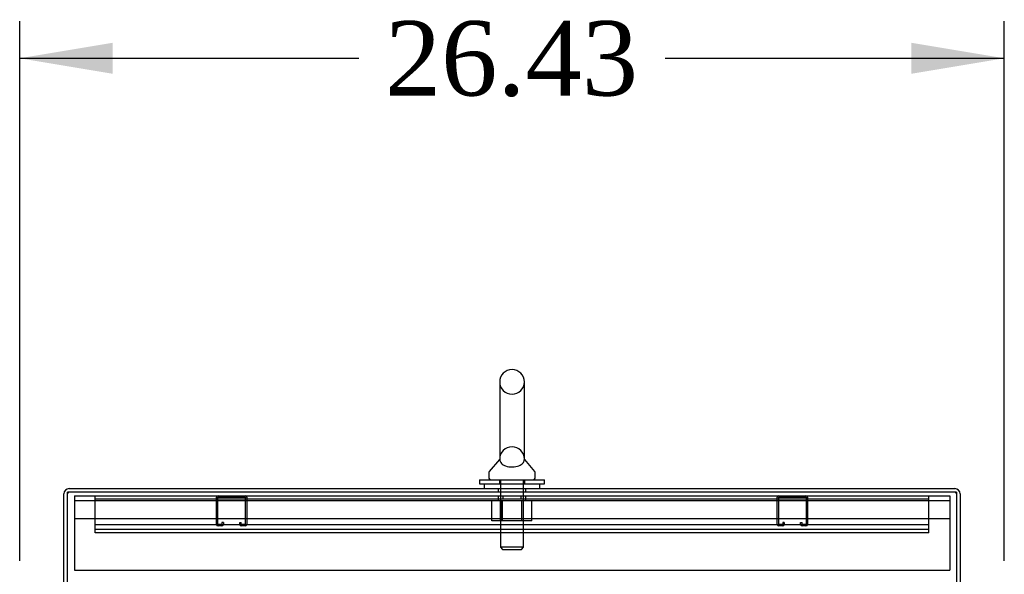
# Model space of a CAD drawing. Header units: inches. Extents: x 1 to 359, y -2 to 239.
# Tile 94 of 103: x 201 to 228, y 138 to 153. Entities that reach past the tile are written whole.
import ezdxf
from ezdxf.enums import TextEntityAlignment as Align
from ezdxf.lldxf.tags import DXFTag

# ---------------------------------------------------------------- set-up
doc = ezdxf.new("R2010")
doc.units = ezdxf.units.IN
doc.header["$MEASUREMENT"] = 0
for name, color, linetype in [('COM42890-3', 7, 'Continuous'), ('COM50677-1', 7, 'Continuous'), ('COM55914', 7, 'Continuous'), ('COM71197-1', 7, 'Continuous'), ('COM71302-3', 7, 'Continuous'), ('Default', 7, 'Continuous'), ('NTS18024', 7, 'Continuous'), ('SCS86414', 7, 'Continuous'), ('WAF25377', 7, 'Continuous'), ('WAM254785', 7, 'Continuous')]:
    doc.layers.add(name, color=color, linetype=linetype)
doc.styles.add('SEACAD_Times_New_Roman', font='times.ttf')
tags = doc.linetypes.add('HIDDEN2', pattern=[0.1875, 0.125, -0.0625]).pattern_tags.tags
tags[6:7] = [DXFTag(74, 4), DXFTag(75, 0), DXFTag(340, '0'), DXFTag(46, 0.0), DXFTag(50, 0.0), DXFTag(44, 0.0), DXFTag(45, 0.0)]
tags[4:5] = [DXFTag(74, 4), DXFTag(75, 0), DXFTag(340, '0'), DXFTag(46, 0.0), DXFTag(50, 0.0), DXFTag(44, 0.0), DXFTag(45, 0.0)]
doc.dimstyles.new('HAMMOND_(STH_-_540x360)', dxfattribs={"dimtxt": 2, "dimasz": 2.5, "dimexe": 1, "dimexo": 1, "dimgap": 0.5, "dimtad": 0, "dimtih": 1, "dimtoh": 1, "dimzin": 0, "dimdsep": 46, "dimtxsty": 'SEACAD_Times_New_Roman', "dimblk1": '_SE_FILLED', "dimblk2": '_SE_FILLED', "dimsah": 1, "dimcen": 1, "dimadec": 0, "dimazin": 0, "dimtfac": 0.8, "dimtofl": 0, "dimtmove": 0, "dimatfit": 3, "dimfxl": 1, "dimtolj": 1, "dimtzin": 0, "dimarcsym": 0})

# ---------------------------------------------------------------- blocks, each defined once
blk = doc.blocks.new('SE4')
at = {"layer": 'COM42890-3', "color": 7, "linetype": 'HIDDEN2'}
for p, q in [((203.158, 140.306), (203.158, 140.444)), ((214.096, 140.444), (214.096, 140.349)), ((214.596, 140.349), (214.596, 140.444)), ((225.533, 140.306), (225.533, 140.444)), ((225.533, 140.349), (203.158, 140.349)), ((203.158, 139.582), (203.158, 140.306)), ((225.533, 139.582), (225.533, 140.306)), ((225.533, 139.665), (203.158, 139.665)), ((203.158, 139.444), (203.158, 139.582)), ((225.533, 139.444), (225.533, 139.582)), ((225.533, 139.539), (203.158, 139.539)), ((225.533, 139.444), (203.158, 139.444))]:
    blk.add_line(p, q, dxfattribs=at)
at = {"layer": 'COM50677-1', "color": 7, "linetype": 'HIDDEN2'}
for p, q in [((202.596, 140.444), (202.596, 140.259)), ((202.596, 140.444), (226.096, 140.444)), ((213.971, 140.444), (213.971, 140.319)), ((214.721, 140.319), (214.721, 140.444)), ((226.096, 140.444), (226.096, 140.259)), ((202.596, 140.319), (226.096, 140.319)), ((202.596, 140.259), (202.596, 138.444)), ((226.096, 140.259), (226.096, 138.444)), ((226.096, 139.819), (202.596, 139.819)), ((202.596, 138.444), (226.096, 138.444))]:
    blk.add_line(p, q, dxfattribs=at)
at = {"layer": 'COM55914', "color": 7, "linetype": 'HIDDEN2'}
for p, q in [((206.411, 139.674), (206.411, 140.401)), ((206.451, 139.674), (206.451, 140.401)), ((206.454, 140.404), (207.181, 140.404)), ((207.184, 140.401), (207.184, 139.674)), ((207.224, 140.401), (207.224, 139.674)), ((221.468, 139.674), (221.468, 140.401)), ((221.508, 139.674), (221.508, 140.401)), ((221.511, 140.404), (222.238, 140.404)), ((222.241, 140.401), (222.241, 139.674)), ((222.281, 140.401), (222.281, 139.674)), ((206.556, 139.671), (206.454, 139.671)), ((206.556, 139.631), (206.454, 139.631)), ((206.559, 139.725), (206.559, 139.674)), ((206.599, 139.725), (206.559, 139.725)), ((206.599, 139.725), (206.599, 139.674)), ((207.036, 139.674), (207.036, 139.725)), ((207.036, 139.725), (207.076, 139.725)), ((207.076, 139.674), (207.076, 139.725)), ((207.181, 139.671), (207.079, 139.671)), ((207.181, 139.631), (207.079, 139.631)), ((221.613, 139.671), (221.511, 139.671)), ((221.613, 139.631), (221.511, 139.631)), ((221.616, 139.725), (221.616, 139.674)), ((221.656, 139.725), (221.616, 139.725)), ((221.656, 139.725), (221.656, 139.674)), ((222.093, 139.674), (222.093, 139.725)), ((222.093, 139.725), (222.133, 139.725)), ((222.133, 139.674), (222.133, 139.725)), ((222.238, 139.671), (222.136, 139.671)), ((222.238, 139.631), (222.136, 139.631))]:
    blk.add_line(p, q, dxfattribs=at)
for centre, radius, start, end in [((206.454, 140.401), 0.043, 90, 180), ((206.454, 140.401), 0.003, 90, 180), ((207.181, 140.401), 0.043, 0, 90), ((207.181, 140.401), 0.003, 0, 90), ((221.511, 140.401), 0.043, 90, 180), ((221.511, 140.401), 0.003, 90, 180), ((222.238, 140.401), 0.043, 0, 90), ((222.238, 140.401), 0.003, 0, 90), ((206.454, 139.674), 0.043, 180, 270), ((206.454, 139.674), 0.003, 180, 270), ((206.556, 139.674), 0.003, 270, 0), ((206.556, 139.674), 0.043, 270, 0), ((207.079, 139.674), 0.043, 180, 270), ((207.079, 139.674), 0.003, 180, 270), ((207.181, 139.674), 0.003, 270, 0), ((207.181, 139.674), 0.043, 270, 0), ((221.511, 139.674), 0.043, 180, 270), ((221.511, 139.674), 0.003, 180, 270), ((221.613, 139.674), 0.003, 270, 0), ((221.613, 139.674), 0.043, 270, 0), ((222.136, 139.674), 0.043, 180, 270), ((222.136, 139.674), 0.003, 180, 270), ((222.238, 139.674), 0.003, 270, 0), ((222.238, 139.674), 0.043, 270, 0)]:
    blk.add_arc(centre, radius, start, end, dxfattribs=at)
at = {"layer": 'COM71197-1', "color": 7, "linetype": 'Continuous'}
for p, q in [((226.281, 140.539), (202.411, 140.539)), ((202.411, 137.289), (202.411, 140.539)), ((226.281, 140.539), (226.281, 137.289))]:
    blk.add_line(p, q, dxfattribs=at)
at = {"layer": 'COM71302-3', "color": 7, "linetype": 'Continuous'}
for p, q in [((202.459, 140.634), (226.233, 140.634)), ((202.316, 137.289), (202.316, 140.491)), ((226.376, 140.491), (226.376, 137.289))]:
    blk.add_line(p, q, dxfattribs=at)
at = {"layer": 'COM71302-3', "color": 7, "linetype": 'HIDDEN2'}
for p, q in [((213.971, 140.634), (213.971, 140.539)), ((214.721, 140.539), (214.721, 140.634))]:
    blk.add_line(p, q, dxfattribs=at)
at = {"layer": 'COM71302-3', "color": 7, "linetype": 'Continuous'}
for centre, start, end in [((202.459, 140.491), 90, 180), ((226.233, 140.491), 0, 90)]:
    blk.add_arc(centre, 0.143, start, end, dxfattribs=at)
at = {"layer": 'COM71302-3', "color": 7, "linetype": 'HIDDEN2'}
for centre, start, end in [((202.459, 140.491), 90, 180), ((226.233, 140.491), 0, 90)]:
    blk.add_arc(centre, 0.048, start, end, dxfattribs=at)
at = {"layer": 'NTS18024', "color": 7, "linetype": 'HIDDEN2'}
for p, q in [((213.808, 139.774), (213.808, 140.319)), ((214.033, 139.774), (214.033, 140.319)), ((214.083, 139.774), (214.083, 140.319)), ((214.083, 140.319), (214.083, 139.774)), ((214.609, 139.774), (214.609, 140.319)), ((214.609, 139.774), (214.609, 140.319)), ((214.658, 139.774), (214.658, 140.319)), ((214.881, 139.774), (214.881, 140.319)), ((214.083, 139.774), (213.808, 139.774)), ((214.609, 139.774), (214.083, 139.774)), ((214.881, 139.774), (214.609, 139.774))]:
    blk.add_line(p, q, dxfattribs=at)
at = {"layer": 'SCS86414', "color": 7, "linetype": 'Continuous'}
for p, q in [((214.015, 143.499), (214.015, 141.428)), ((214.677, 141.428), (214.677, 143.499)), ((214.006, 141.418), (213.735, 141.091)), ((214.957, 141.091), (214.686, 141.418)), ((213.721, 141.053), (213.721, 140.934)), ((214.971, 140.934), (214.971, 141.053))]:
    blk.add_line(p, q, dxfattribs=at)
at = {"layer": 'SCS86414', "color": 7, "linetype": 'HIDDEN2'}
for p, q in [((214.034, 140.874), (214.034, 139.059)), ((214.658, 139.059), (214.658, 140.874)), ((214.658, 139.059), (214.034, 139.059)), ((214.034, 139.059), (214.094, 138.999)), ((214.598, 138.999), (214.658, 139.059)), ((214.094, 138.999), (214.598, 138.999))]:
    blk.add_line(p, q, dxfattribs=at)
at = {"layer": 'SCS86414', "color": 7, "linetype": 'Continuous'}
for centre, radius, start, end in [((214.346, 143.499), 0.331, 0, 180), ((213.781, 141.053), 0.06, 140.3214, 180), ((213.781, 140.934), 0.06, 180, 270), ((214.911, 140.934), 0.06, 270, 0), ((214.911, 141.053), 0.06, 0, 39.6786)]:
    blk.add_arc(centre, radius, start, end, dxfattribs=at)
at = {"layer": 'SCS86414', "color": 7, "linetype": 'HIDDEN2'}
for centre, radius, start, end in [((214.346, 143.499), 0.331, 180, 0), ((214.346, 141.427), 0.331, 0, 180), ((214.092, 141.434), 0.0775, 177.2903, 178.2945)]:
    blk.add_arc(centre, radius, start, end, dxfattribs=at)
at = {"layer": 'SCS86414', "color": 7, "linetype": 'Continuous'}
blk.add_open_spline([(214.015, 141.435), (214.014, 141.428), (214.014, 141.41), (214.025, 141.366), (214.038, 141.337), (214.088, 141.285), (214.125, 141.26), (214.226, 141.225), (214.29, 141.214), (214.42, 141.216), (214.482, 141.228), (214.578, 141.267), (214.613, 141.292), (214.658, 141.345), (214.67, 141.373), (214.678, 141.417), (214.677, 141.433), (214.677, 141.438)], degree=3, knots=[0.1998972, 0.1998972, 0.1998972, 0.1998972, 0.25, 0.25, 0.3125, 0.3125, 0.375, 0.375, 0.4375, 0.4375, 0.5, 0.5, 0.5625, 0.5625, 0.625, 0.625, 0.6754168, 0.6754168, 0.6754168, 0.6754168], dxfattribs=at)
at = {"layer": 'WAF25377', "color": 7, "linetype": 'Continuous'}
for p, q in [((213.471, 140.874), (215.221, 140.874)), ((213.471, 140.874), (213.471, 140.759)), ((213.471, 140.759), (215.221, 140.759)), ((215.221, 140.759), (215.221, 140.874))]:
    blk.add_line(p, q, dxfattribs=at)
at = {"layer": 'WAF25377', "color": 7, "linetype": 'HIDDEN2'}
for p, q in [((214.006, 140.874), (214.006, 140.759)), ((214.686, 140.759), (214.686, 140.874))]:
    blk.add_line(p, q, dxfattribs=at)
at = {"layer": 'WAM254785', "color": 7, "linetype": 'Continuous'}
for p, q in [((213.596, 140.759), (213.596, 140.634)), ((215.096, 140.634), (215.096, 140.759))]:
    blk.add_line(p, q, dxfattribs=at)
at = {"layer": 'WAM254785', "color": 7, "linetype": 'HIDDEN2'}
for p, q in [((214.033, 140.759), (214.033, 140.634)), ((214.658, 140.634), (214.658, 140.759))]:
    blk.add_line(p, q, dxfattribs=at)
blk = doc.blocks.new('DMBLK72')
at = {"layer": 'Default', "linetype": 'Continuous', "transparency": 16777216}
for points in [[(203.629, 152.602), (201.129, 152.186), (203.629, 151.769)], [(225.063, 152.602), (225.063, 151.769), (227.563, 152.186)]]:
    blk.add_hatch(color=7, dxfattribs=at).paths.add_polyline_path(points)
at = {"layer": 'Default', "color": 7, "linetype": 'Continuous', "transparency": 16777216}
for p, q in [((201.129, 138.694), (201.129, 153.186)), ((227.563, 138.694), (227.563, 153.186)), ((201.129, 152.186), (210.234, 152.186)), ((218.458, 152.186), (227.563, 152.186))]:
    blk.add_line(p, q, dxfattribs=at)
at = {"layer": 'Default', "color": 7, "linetype": 'Continuous', "transparency": 16777216, "style": 'SEACAD_Times_New_Roman'}
blk.add_text('26.43', height=2, dxfattribs=at).set_placement((210.934, 153.186), align=Align.TOP_LEFT)
blk = doc.blocks.new('_SE_FILLED')
at = {"color": 0}
blk.add_line((0, 0), (-1, 0), dxfattribs=at)
blk.add_solid([(0, 0), (-1, -0.1665), (-1, 0.1665), (0, 0)], dxfattribs=at)

msp = doc.modelspace()

# ---------------------------------------------------------------- block references
at = {"layer": 'Default'}
msp.add_blockref('SE4', (0, 0), dxfattribs=at)

# ---------------------------------------------------------------- dimensions: what is measured, and where the dimension line sits
at = {"layer": 'Default', "color": 7, "linetype": 'Continuous'}
dim = msp.add_linear_dim(base=(201.129, 152.186), p1=(201.129, 137.694), p2=(227.563, 137.694), angle=0, text='\\A1;<>', dimstyle='HAMMOND_(STH_-_540x360)', dxfattribs=at)
dim.commit()
dim.dimension.update_dxf_attribs({"geometry": 'DMBLK72', "text_midpoint": (214.346, 152.186), "dimtype": 161})

doc.saveas('drawing.dxf')
